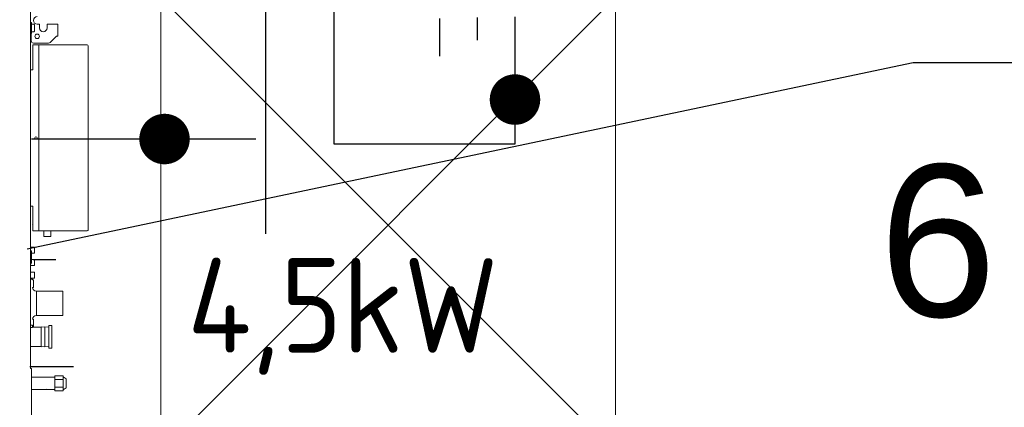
# Model space of a CAD drawing. Header units: millimetres. Extents: x -367720 to -162733, y 309172 to 337444.
# Tile 83 of 164: x -345060 to -343761, y 315823 to 316334. Entities that reach past the tile are written whole.
import ezdxf
from ezdxf.enums import TextEntityAlignment as Align

# ---------------------------------------------------------------- set-up
doc = ezdxf.new("R2010")
doc.units = ezdxf.units.MM
doc.header["$LTSCALE"] = 10
doc.header["$MEASUREMENT"] = 0
doc.layers.get('0').update_dxf_attribs({"color": 255, "lineweight": 13})
for name, color, linetype in [('LATS_CONTROL_LINE', 2, 'Continuous'), ('LATS_PIPE_DRAIN', 4, 'Continuous'), ('LATS_PIPE_REFRIGERANT', 3, 'Continuous'), ('VZT_pozice', 1, 'Continuous')]:
    doc.layers.add(name, color=color, linetype=linetype)
for name, color, linetype, lineweight in [('LATS_EQ_IDU', 7, 'Continuous', 0), ('LATS_PIPE_REFRIGERANT_INDEX', 1, 'Continuous', 0), ('LATS_SERVICE_SPACE', 1, 'Continuous', 9), ('VZ1', 6, 'Continuous', 18), ('vzt-popis', 81, 'Continuous', 20)]:
    doc.layers.add(name, color=color, linetype=linetype, lineweight=lineweight)
doc.styles.add('ISO8', font='ISO8.shx')
doc.styles.add('LATS_ANNO', font='arial.ttf')
doc.styles.add('ROMANS', font='ROMANS.shx', dxfattribs={"height": 80})

# ---------------------------------------------------------------- blocks, each defined once
blk = doc.blocks.new('LATS_IDU_LOW_STATIC_L2')
at = {"color": 0, "linetype": 'ByBlock', "lineweight": -2}
for p, q in [((449.8, -145.6), (449.8, 338.9)), ((450.8, 310.7), (449.8, 310.7)), ((450.8, 296.2), (450.8, 310.7)), ((454, 308.4), (450.8, 308.4)), ((455, 307.4), (454, 308.4)), ((454, 298.4), (455, 299.4)), ((455, 299.4), (455, 307.4)), ((458.5, 308.4), (461, 308.4)), ((461.5, 307.9), (461.5, 303.4)), ((471.5, 303.4), (471.5, 307.9)), ((472, 308.4), (483.7, 308.4)), ((483.7, 308.4), (485.6, 308.4)), ((485.6, 308.4), (485.6, 292.6)), ((449.8, 296.2), (450.8, 296.2)), ((450.6, 286.4), (450.6, 295.9)), ((450.8, 298.4), (454, 298.4)), ((475.6, 284.3), (483.7, 292.3)), ((484, 292.6), (483.7, 292.3)), ((485.6, 292.6), (484, 292.6)), ((452.6, 280.2), (452.6, 281)), ((452.6, 281), (455.6, 281)), ((452.6, 280), (452.6, 280.2)), ((452.6, 280), (452.6, 248.4)), ((473.5, 283.4), (453.6, 283.4)), ((455.6, 281), (460.6, 281)), ((523.2, 281), (460.6, 281)), ((460.6, 280), (460.6, 281)), ((460.6, 280), (460.6, 36.8)), ((523.2, 281), (524.6, 281)), ((525.6, 238.2), (525.6, 280)), ((449.8, 248.4), (450.6, 248.4)), ((452.6, 248.4), (450.6, 248.4)), ((525.6, 236.4), (525.6, 238.2)), ((525.6, 234.7), (525.6, 236.4)), ((525.6, 82.2), (525.6, 234.7)), ((525.6, 80.4), (525.6, 82.2)), ((525.6, 78.7), (525.6, 80.4)), ((525.6, 36.8), (525.6, 78.7)), ((450.6, 68.4), (449.8, 68.4)), ((452.8, 68.4), (450.6, 68.4)), ((452.8, 44.9), (452.8, 68.4)), ((452.6, 44.5), (452.6, 36.8)), ((452.6, 36.8), (452.6, 36.6)), ((452.6, 35.8), (452.6, 36.6)), ((455.6, 35.8), (452.6, 35.8)), ((460.6, 35.8), (455.6, 35.8)), ((460.6, 36.8), (460.6, 35.8)), ((460.6, 35.8), (523.2, 35.8)), ((467.3, 28.4), (467.3, 35.8)), ((467.3, 28.4), (476.3, 28.4)), ((476.3, 28.4), (476.3, 35.8)), ((524.6, 35.8), (523.2, 35.8)), ((449.8, 14.5), (454.8, 14.5)), ((454.8, 10.5), (454.8, 14.5)), ((449.8, 10.1), (450, 10.1)), ((451, 9.1), (451, 8.3)), ((451, 8.3), (451, -5.7)), ((451, 6.5), (454.8, 6.5)), ((454.8, 6.5), (454.8, 10.5)), ((449.8, -7.5), (450, -7.5)), ((449.8, -10), (454.8, -10)), ((451, -2), (454.8, -2)), ((451, -5.7), (451, -6.5)), ((454.8, -6), (454.8, -2)), ((454.8, -10), (454.8, -6)), ((449.8, -18.5), (454.8, -18.5)), ((454.8, -22.5), (454.8, -18.5)), ((454.8, -26.5), (454.8, -22.5)), ((449.8, -26.5), (454.8, -26.5)), ((450.3, -27.7), (452.5, -27.7)), ((453.5, -28.7), (452.5, -28.7)), ((452.5, -38.7), (453.5, -38.7)), ((453.5, -28.7), (453.5, -38.7)), ((492.5, -43.7), (457.5, -43.7)), ((457.5, -43.7), (457.5, -75.7)), ((492.5, -75.7), (492.5, -43.7)), ((457.5, -75.7), (492.5, -75.7)), ((450.3, -88.7), (449.8, -88.7)), ((450.3, -88.7), (452.5, -88.7)), ((453.5, -80.7), (452.5, -80.7)), ((452.5, -88.7), (452.5, -91.7)), ((452.5, -90.7), (453.5, -90.7)), ((453.5, -80.7), (453.5, -90.7)), ((468.8, -91.1), (463.8, -90.6)), ((463.8, -90.6), (463.8, -117)), ((473.8, -91.1), (468.8, -90.6)), ((468.8, -90.6), (468.8, -117)), ((477.8, -88.8), (473.8, -88.8)), ((473.8, -117.6), (473.8, -88.8)), ((477.8, -118.8), (477.8, -88.8)), ((452.5, -91.7), (450.3, -91.7)), ((463.8, -91.1), (452.5, -91.1)), ((449.8, -116.5), (463.8, -116.5)), ((463.8, -117), (468.8, -116.5)), ((468.8, -117), (473.8, -116.5)), ((473.8, -118.8), (473.8, -117.6)), ((473.8, -118.8), (477.8, -118.8)), ((450.8, -145.6), (449.8, -145.6)), ((450.8, -349.6), (450.8, -145.6)), ((481.8, -155.3), (493, -155.3)), ((481.8, -155.3), (481.8, -160.2)), ((493, -155.3), (493, -157.8)), ((471.1, -157.2), (450.8, -157.2)), ((471.6, -157.1), (477.6, -157.1)), ((481.8, -157.2), (478.2, -157.2)), ((481.8, -160.2), (493, -160.2)), ((481.8, -160.2), (481.8, -164.7)), ((481.8, -164.7), (481.8, -170.1)), ((496.8, -159.2), (493, -156.7)), ((493, -157.8), (493, -160.2)), ((493, -160.2), (493, -165.2)), ((493, -165.2), (493, -170.1)), ((496.8, -159.2), (496.8, -160)), ((496.8, -160), (496.8, -171.2)), ((450.8, -173.2), (471.1, -173.2)), ((471.6, -173.2), (477.6, -173.2)), ((478.2, -173.2), (481.8, -173.2)), ((481.8, -170.1), (493, -170.1)), ((481.8, -170.1), (481.8, -175)), ((481.8, -175), (493, -175)), ((493, -170.1), (493, -172.5)), ((493, -173.7), (496.8, -171.2)), ((493, -172.5), (493, -175))]:
    blk.add_line(p, q, dxfattribs=at)
blk.add_line((452.5, -27.7), (452.5, -28.7))
at = {"color": 0, "linetype": 'ByBlock', "lineweight": -2, "extrusion": (0, 0, -1)}
blk.add_circle((-458.5, 292.4), 3, dxfattribs=at)
at = {"color": 0, "linetype": 'ByBlock', "lineweight": -2}
blk.add_circle((456.8, 158.4), 1.6, dxfattribs=at)
at = {"color": 0, "linetype": 'ByBlock', "lineweight": -2, "extrusion": (0, 0, -1)}
for centre, radius, start, end in [((-458.5, 313.4), 5, 270, 90), ((-466.5, 303.4), 5, 180, 0), ((-450.1, 295.9), 0.5, 149.999, 180), ((-524.6, 36.8), 1, 180, 270), ((-450, 9.1), 1, 90, 180), ((-457.5, -38.7), 5, 270, 0), ((-457.5, -80.7), 5, 0, 90)]:
    blk.add_arc(centre, radius, start, end, dxfattribs=at)
at = {"color": 0, "linetype": 'ByBlock', "lineweight": -2}
for centre, radius, start, end in [((461, 307.9), 0.5, 0, 90), ((472, 307.9), 0.5, 90, 180), ((453.6, 286.4), 3, 180, 270), ((473.5, 286.4), 3, 270, 315), ((524.6, 280), 1, 0, 90), ((452.3, 44.9), 0.5, 270, 0), ((450, -6.5), 1, 270, 360), ((450.3, -28.2), 0.5, 90, 180), ((450.3, -91.2), 0.5, 180, 270), ((477.6, -159.1), 2, 73.445, 94.7544), ((471.6, -171.2), 2, 253.4451, 274.7544)]:
    blk.add_arc(centre, radius, start, end, dxfattribs=at)
for points in [[(471.1, -157.2), (471.3, -157.1), (471.4, -157.1), (471.6, -157.1)], [(478.3, -157.2), (478.1, -157.1), (477.9, -157.1), (477.6, -157.1)], [(471.6, -173.2), (471.4, -173.2), (471.1, -173.2), (470.9, -173.1)], [(477.6, -173.2), (477.8, -173.2), (478, -173.2), (478.2, -173.2)]]:
    blk.add_open_spline(points, degree=3, dxfattribs=at)
at = {"layer": 'LATS_CONTROL_LINE', "color": 2}
blk.add_line((453.1, -2), (483.1, -2), dxfattribs=at)
at = {"layer": 'LATS_PIPE_DRAIN'}
blk.add_line((448.8, -143.1), (506.3, -143.1), dxfattribs=at)
at = {"layer": 'LATS_PIPE_REFRIGERANT'}
blk.add_line((506.3, 156.9), (450.8, 156.9), dxfattribs=at)
at = {"layer": 'LATS_SERVICE_SPACE', "color": 1, "ltscale": 2}
for p, q in [((621.5, 343.7), (621.5, -256.3)), ((621.5, 343.7), (1221.5, -256.3)), ((1221.5, 343.7), (621.5, -256.3)), ((1221.5, -256.3), (1221.5, 343.7))]:
    blk.add_line(p, q, dxfattribs=at)
blk = doc.blocks.new('LATS_IDU_WALL_MOUNTED_SB')
at = {"layer": 'LATS_CONTROL_LINE'}
blk.add_line((446.1, 79.3), (476.1, 79.3), dxfattribs=at)
at = {"layer": 'LATS_PIPE_DRAIN'}
blk.add_line((447.2, 29.3), (497.2, 29.3), dxfattribs=at)
at = {"layer": 'LATS_PIPE_REFRIGERANT'}
blk.add_line((495.7, 129.1), (445.2, 129.1), dxfattribs=at)
blk = doc.blocks.new('A$C44164CF6')
at = {"layer": 'LATS_PIPE_REFRIGERANT', "ltscale": 5}
for p, q in [((10047.4, -2350.3), (10047.4, -2868.8)), ((10034.5, -2743.8), (9794, -2743.8))]:
    blk.add_line(p, q, dxfattribs=at)
blk.add_lwpolyline([(-1474.4, -1060.5), (-1474.4, -2300.3), (10137.4, -2300.3), (10137.4, -2750.3), (10376.6, -2750.3), (10376.6, -2633.2)], dxfattribs=at)
at = {"layer": 'LATS_PIPE_REFRIGERANT_INDEX', "ltscale": 5}
for points in [[(9914.2, -2727.1, 33.3, 33.3, 1), (9914.2, -2760.4, 33.3, 33.3, 1), (9914.2, -2727.1, 0, 0, 0), (9914.2, -2243.8, 0, 0, 0)], [(10393.2, -2691.7, 33.3, 33.3, 1), (10359.9, -2691.7, 33.3, 33.3, 1), (10393.2, -2691.7, 0, 0, 0), (10876.6, -2691.7, 0, 0, 0)]]:
    blk.add_lwpolyline(points, format="xyseb", dxfattribs=at)
at = {"layer": 'VZT_pozice', "color": 7}
blk.add_line((9733.2, -2888.7), (10902, -2642.8), dxfattribs=at)
at = {"layer": 'VZT_pozice', "color": 2}
blk.add_line((10902, -2642.8), (12554.9, -2642.8), dxfattribs=at)
at = {"layer": 'LATS_EQ_IDU', "color": 1, "ltscale": 5, "rotation": 270}
blk.add_blockref('LATS_IDU_WALL_MOUNTED_SB', (10247.5, -2137.5), dxfattribs=at)
at = {"layer": 'LATS_EQ_IDU', "color": 1, "ltscale": 5}
blk.add_blockref('LATS_IDU_LOW_STATIC_L2', (9287.7, -2900.7), dxfattribs=at)
at = {"layer": 'LATS_PIPE_REFRIGERANT_INDEX', "color": 7, "style": 'LATS_ANNO'}
blk.add_text('6.35:12.7', height=200, dxfattribs=at).set_placement((10856.6, -2877.8), align=Align.MIDDLE_LEFT)
at = {"layer": 'VZ1', "extrusion": (0, -1, -1.22461e-16), "style": 'ROMANS', "width": 0.8, "flags": 1}
for tag, p in [('MATERIAL', (-2269.1, 3112.5, -14812.2)), ('PRIRUBA', (-2269.1, 3112.5, -14812.2)), ('PRUTOK', (-2269.1, 3112.5, -14812.2)), ('PLOCHA', (-2269.1, 3112.5, -14812.2)), ('OBVOD', (-2269.1, 3112.5, -14812.2)), ('NAZEV', (-2269.1, 3112.5, -14812.2)), ('USEK', (-2269.1, 3112.5, -14812.2)), ('KOTA', (-2269.1, 3112.5, -14812.2)), ('TVAR', (-2269.1, 3112.5, -14812.2)), ('NB2', (-2269.1, 3112.5, -14812.2)), ('NB1', (-2269.1, 3112.5, -14812.2)), ('POS', (-2269.1, 3112.5, -14812.2)), ('DB', (-2269.1, 3112.5, -14812.2)), ('DA', (-2269.1, 3112.5, -14812.2)), ('B2', (-2269.1, 3112.5, -14812.2)), ('A2', (-2269.1, 3112.5, -14812.2)), ('B1', (-2269.1, 3112.5, -14812.2)), ('A1', (-2269.1, 3112.5, -14812.2)), ('LT', (-2269.1, 3112.5, -14812.2)), ('MATERIAL', (99885.3, 3112.5, -14812.2)), ('PRIRUBA', (99885.3, 3112.5, -14812.2)), ('PRUTOK', (99885.3, 3112.5, -14812.2)), ('PLOCHA', (99885.3, 3112.5, -14812.2)), ('OBVOD', (99885.3, 3112.5, -14812.2)), ('NAZEV', (99885.3, 3112.5, -14812.2)), ('USEK', (99885.3, 3112.5, -14812.2)), ('KOTA', (99885.3, 3112.5, -14812.2)), ('TVAR', (99885.3, 3112.5, -14812.2)), ('NB2', (99885.3, 3112.5, -14812.2)), ('NB1', (99885.3, 3112.5, -14812.2)), ('POS', (99885.3, 3112.5, -14812.2)), ('DB', (99885.3, 3112.5, -14812.2)), ('DA', (99885.3, 3112.5, -14812.2)), ('B2', (99885.3, 3112.5, -14812.2)), ('B1', (99885.3, 3112.5, -14812.2)), ('LT', (99885.3, 3112.5, -14812.2)), ('A2', (99885.3, 3112.5, -14812.2)), ('A1', (99885.3, 3112.5, -14812.2))]:
    blk.add_attdef(tag, p, '', height=1, rotation=180, dxfattribs=at)
at = {"layer": 'VZ1', "extrusion": (1.22461e-16, 1, 4.44089e-16), "style": 'ROMANS', "width": 0.8, "flags": 1}
for tag, p in [('MATERIAL', (2269.1, 2852.5, 14812.2)), ('PRIRUBA', (2269.1, 2852.5, 14812.2)), ('IZOLACE', (2269.1, 2852.5, 14812.2)), ('PRUTOK', (2269.1, 2852.5, 14812.2)), ('PLOCHA', (2269.1, 2852.5, 14812.2)), ('NASTCE', (2269.1, 2852.5, 14812.2)), ('OBVOD', (2269.1, 2852.5, 14812.2)), ('NAZEV', (2269.1, 2852.5, 14812.2)), ('USEK', (2269.1, 2852.5, 14812.2)), ('KOTA', (2269.1, 2852.5, 14812.2)), ('TVAR', (2269.1, 2852.5, 14812.2)), ('NB2', (2269.1, 2852.5, 14812.2)), ('NB1', (2269.1, 2852.5, 14812.2)), ('POS', (2269.1, 2852.5, 14812.2)), ('VS', (2269.1, 2852.5, 14812.2)), ('B1', (2269.1, 2852.5, 14812.2)), ('A1', (2269.1, 2852.5, 14812.2)), ('LT', (2269.1, 2852.5, 14812.2)), ('MATERIAL', (-99885.3, 2852.5, 14812.2)), ('PRIRUBA', (-99885.3, 2852.5, 14812.2)), ('IZOLACE', (-99885.3, 2852.5, 14812.2)), ('PRUTOK', (-99885.3, 2852.5, 14812.2)), ('PLOCHA', (-99885.3, 2852.5, 14812.2)), ('NASTCE', (-99885.3, 2852.5, 14812.2)), ('OBVOD', (-99885.3, 2852.5, 14812.2)), ('NAZEV', (-99885.3, 2852.5, 14812.2)), ('USEK', (-99885.3, 2852.5, 14812.2)), ('KOTA', (-99885.3, 2852.5, 14812.2)), ('TVAR', (-99885.3, 2852.5, 14812.2)), ('NB2', (-99885.3, 2852.5, 14812.2)), ('NB1', (-99885.3, 2852.5, 14812.2)), ('POS', (-99885.3, 2852.5, 14812.2)), ('B1', (-99885.3, 2852.5, 14812.2)), ('VS', (-99885.3, 2852.5, 14812.2)), ('LT', (-99885.3, 2852.5, 14812.2)), ('A1', (-99885.3, 2852.5, 14812.2))]:
    blk.add_attdef(tag, p, '', height=1, dxfattribs=at)
at = {"layer": 'vzt-popis', "insert": (9944.3, -3054.7), "char_height": 125, "attachment_point": 7, "style": 'ISO8'}
blk.add_mtext_dynamic_manual_height_columns('{\\Fisocp|c238;4,5kW}', width=304.723, gutter_width=1, heights=[0], dxfattribs=at)

msp = doc.modelspace()

# ---------------------------------------------------------------- block references
msp.add_blockref('A$C44164CF6', (-354782.9, 318920.1))

doc.saveas('drawing.dxf')
